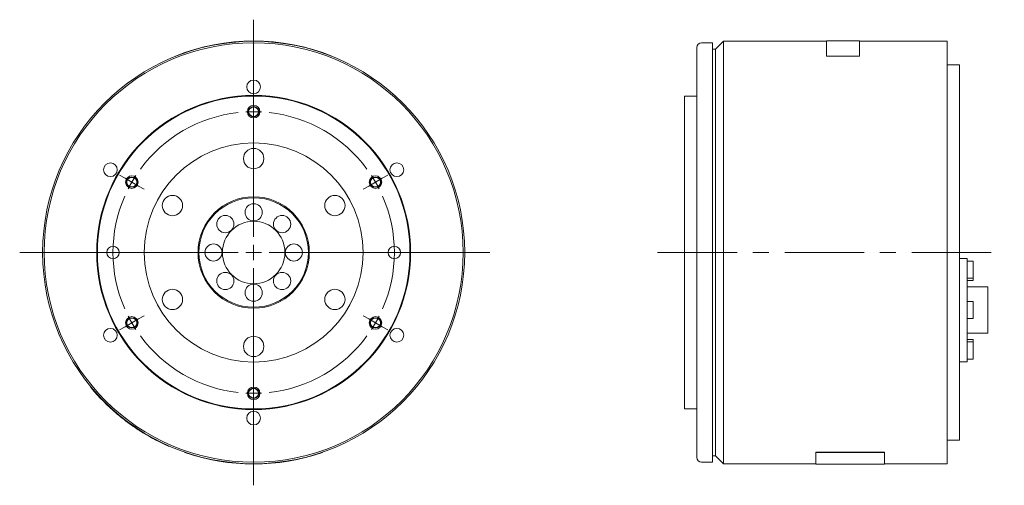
# Model space of a CAD drawing. Header units: millimetres. Extents: x 55 to 763, y 75 to 577.
# Tile 2 of 3: x 448 to 763, y 244 to 392. Entities that reach past the tile are written whole.
import ezdxf

# ---------------------------------------------------------------- set-up
doc = ezdxf.new("R2010")
doc.units = ezdxf.units.MM
doc.header["$LTSCALE"] = 2
doc.linetypes.add('CENTERX2', pattern=[20.32, 12.7, -2.54, 2.54, -2.54])

# ---------------------------------------------------------------- blocks, each defined once
blk = doc.blocks.new('SW_CENTERMARKSYMBOL_0')
at = {"color": 6, "linetype": 'Continuous', "lineweight": 0}
for p, q in [((0, 5), (0, 74.39)), ((0, 47.5), (0, 49.5)), ((0, 45), (0, 47.5)), ((0, 45), (0, 42.5)), ((0, 42.5), (0, 40.5)), ((-41.14, 23.75), (-42.87, 24.75)), ((-38.97, 22.5), (-41.14, 23.75)), ((-38.97, 22.5), (-36.81, 21.25)), ((38.97, 22.5), (36.81, 21.25)), ((38.97, 22.5), (41.14, 23.75)), ((41.14, 23.75), (42.87, 24.75)), ((-36.81, 21.25), (-35.07, 20.25)), ((36.81, 21.25), (35.07, 20.25)), ((-5, 0), (-74.84, 0)), ((0, 0), (-2.5, 0)), ((0, 0), (0, 2.5)), ((0, 0), (0, -2.5)), ((0, 0), (2.5, 0)), ((5, 0), (75.53, 0)), ((0, -5), (0, -74.39)), ((-38.97, -22.5), (-36.81, -21.25)), ((-36.81, -21.25), (-35.07, -20.25)), ((36.81, -21.25), (35.07, -20.25)), ((38.97, -22.5), (36.81, -21.25)), ((-41.14, -23.75), (-42.87, -24.75)), ((-38.97, -22.5), (-41.14, -23.75)), ((38.97, -22.5), (41.14, -23.75)), ((41.14, -23.75), (42.87, -24.75)), ((0, -42.5), (0, -40.5)), ((0, -45), (0, -42.5)), ((0, -45), (0, -47.5)), ((0, -47.5), (0, -49.5))]:
    blk.add_line(p, q, dxfattribs=at)
for start, end in [(96.3662, 143.6338), (90, 93.1831), (86.8169, 90), (36.3662, 83.6338), (150, 153.1831), (146.8169, 150), (30, 33.1831), (26.8169, 30), (156.3662, 203.6338), (336.3662, 23.6338), (206.8169, 210), (330, 333.1831), (210, 213.1831), (326.8169, 330), (216.3662, 263.6338), (276.3662, 323.6338), (266.8169, 270), (270, 273.1831)]:
    blk.add_arc((0, 0), 45, start, end, dxfattribs=at)

msp = doc.modelspace()

# ---------------------------------------------------------------- linework, layer by layer
at = {"color": 7, "linetype": 'Continuous', "lineweight": 15}
for p, q in [((669.79, 384.93), (666.29, 384.93)), ((669.79, 384.93), (669.79, 250.93)), ((673.29, 385.43), (670.79, 382.93)), ((706.29, 385.43), (673.29, 385.43)), ((673.29, 385.43), (673.29, 250.43)), ((716.79, 385.53), (706.29, 385.53)), ((706.29, 385.53), (706.29, 380.72)), ((716.79, 380.72), (716.79, 385.53)), ((744.79, 385.43), (716.79, 385.43)), ((744.79, 385.43), (744.79, 250.43)), ((664.79, 317.93), (664.79, 383.43)), ((670.79, 382.93), (669.79, 382.93)), ((670.79, 382.93), (670.79, 252.93)), ((498.01, 380.63), (497.97, 380.72)), ((548.01, 380.63), (548.05, 380.72)), ((706.29, 380.72), (716.79, 380.72)), ((706.29, 380.63), (706.29, 380.72)), ((706.29, 380.63), (716.79, 380.63)), ((716.79, 380.63), (716.79, 380.72)), ((748.79, 377.93), (744.79, 377.93)), ((748.79, 377.93), (748.79, 257.93)), ((664.79, 367.93), (660.79, 367.93)), ((660.79, 367.93), (660.79, 267.93)), ((664.79, 252.43), (664.79, 317.93)), ((751.19, 316.05), (748.79, 316.05)), ((751.19, 316.05), (751.19, 315.03)), ((753.19, 315.2), (751.19, 315.2)), ((751.19, 315.03), (751.19, 302.02)), ((753.19, 315.2), (753.19, 309.7)), ((751.19, 309.7), (753.19, 309.7)), ((751.19, 309), (753.19, 309)), ((753.19, 309.7), (753.19, 309)), ((757.89, 306.94), (751.19, 306.94)), ((757.89, 306.94), (757.89, 292.14)), ((753.19, 302.29), (751.19, 302.29)), ((751.19, 302.02), (751.19, 297.07)), ((753.19, 302.29), (753.19, 296.79)), ((751.19, 297.07), (751.19, 284.06)), ((751.19, 296.79), (753.19, 296.79)), ((751.19, 292.14), (757.89, 292.14)), ((753.19, 290.09), (751.19, 290.09)), ((753.19, 290.09), (753.19, 289.38)), ((753.19, 289.38), (751.19, 289.38)), ((753.19, 289.38), (753.19, 283.88)), ((751.19, 284.06), (751.19, 283.03)), ((751.19, 283.88), (753.19, 283.88)), ((748.79, 283.03), (751.19, 283.03)), ((660.79, 267.93), (664.79, 267.93)), ((744.79, 257.93), (748.79, 257.93)), ((501.01, 254.11), (500.98, 254.02)), ((545.01, 254.11), (545.04, 254.02)), ((669.79, 252.93), (670.79, 252.93)), ((670.79, 252.93), (673.29, 250.43)), ((702.79, 254.11), (724.79, 254.11)), ((702.79, 254.11), (702.79, 254.02)), ((702.79, 250.33), (702.79, 254.02)), ((702.79, 254.02), (724.79, 254.02)), ((724.79, 254.11), (724.79, 254.02)), ((724.79, 254.02), (724.79, 250.33)), ((666.29, 250.93), (669.79, 250.93)), ((673.29, 250.43), (702.79, 250.43)), ((702.79, 250.33), (724.79, 250.33)), ((724.79, 250.43), (744.79, 250.43))]:
    msp.add_line(p, q, dxfattribs=at)
at = {"color": 6, "linetype": 'CENTERX2', "lineweight": 0}
msp.add_line((652.23, 317.93), (763.12, 317.93), dxfattribs=at)
at = {"color": 7, "linetype": 'Continuous', "lineweight": 15, "flags": 128}
for points in [[(471.01, 274.89), (470.97, 274.86), (470.93, 274.83)], [(495.97, 255.97), (495.99, 256.02), (496.01, 256.06)]]:
    msp.add_lwpolyline(points, dxfattribs=at)
at = {"color": 7, "linetype": 'Continuous', "lineweight": 15}
for centre, radius in [((523.01, 317.93), 67.5), ((523.01, 317.93), 67), ((523.01, 370.83), 2.2), ((523.01, 317.93), 50.2), ((523.01, 317.93), 50), ((523.01, 317.93), 35), ((523.01, 347.93), 3.25), ((477.2, 344.38), 2.2), ((568.82, 344.38), 2.2), ((497.03, 332.93), 3.25), ((523.01, 317.93), 17.8), ((523.01, 317.93), 17.5), ((548.99, 332.93), 3.25), ((523.01, 330.78), 2.75), ((513.93, 327.01), 2.75), ((523.01, 317.93), 10), ((532.1, 327.01), 2.75), ((478.01, 317.93), 2), ((510.16, 317.93), 2.75), ((535.86, 317.93), 2.75), ((568.01, 317.93), 2), ((513.93, 308.84), 2.75), ((532.1, 308.84), 2.75), ((497.03, 302.93), 3.25), ((523.01, 305.08), 2.75), ((548.99, 302.93), 3.25), ((477.2, 291.48), 2.2), ((568.82, 291.48), 2.2), ((523.01, 287.93), 3.25), ((523.01, 265.03), 2.2)]:
    msp.add_circle(centre, radius, dxfattribs=at)
at = {"color": 6, "linetype": 'Continuous', "lineweight": 15}
for centre in [(523.01, 362.93), (484.04, 340.43), (561.98, 340.43), (484.04, 295.43), (561.98, 295.43), (523.01, 272.93)]:
    msp.add_circle(centre, 2, dxfattribs=at)
for centre in [(523.01, 362.93), (484.04, 340.43), (561.98, 340.43), (484.04, 295.43), (561.98, 295.43), (523.01, 272.93)]:
    msp.add_circle(centre, 1.62)
at = {"color": 7, "linetype": 'Continuous', "lineweight": 15}
for centre, radius, start, end in [((523.01, 317.93), 67.6, 68.2615, 111.7385), ((666.29, 383.43), 1.5, 90, 180), ((523.01, 317.93), 67.6, 219.8498, 229.4958), ((523.01, 317.93), 67.6, 238.6096, 246.2564), ((523.01, 317.93), 67.6, 250.9783, 289.0217), ((666.29, 252.43), 1.5, 180, 270)]:
    msp.add_arc(centre, radius, start, end, dxfattribs=at)
for points, knots in [([(470.94, 274.82), (470.94, 274.82), (470.94, 274.82), (470.98, 274.77), (471.06, 274.67), (471.11, 274.61)], [0, 0, 0, 0, 0.159139, 0.442486, 1, 1, 1, 1]), ([(479.11, 266.53), (479.22, 266.43), (479.35, 266.32), (479.56, 266.14), (479.64, 266.08), (479.75, 265.98), (479.79, 265.95), (479.85, 265.9), (479.87, 265.88), (479.9, 265.86), (479.91, 265.85), (479.93, 265.83), (479.94, 265.82), (480.11, 265.69), (480.27, 265.55), (480.53, 265.34), (480.62, 265.27), (480.75, 265.16), (480.8, 265.13), (480.87, 265.07), (480.89, 265.05), (480.94, 265.02), (480.96, 265), (481.17, 264.83), (481.35, 264.69), (481.64, 264.46), (481.74, 264.39), (481.89, 264.28), (481.93, 264.24), (482.03, 264.16), (482.08, 264.12), (482.33, 263.94), (482.53, 263.79), (482.84, 263.56), (482.94, 263.49), (483.09, 263.37), (483.14, 263.34), (483.24, 263.26), (483.29, 263.23), (483.55, 263.04), (483.76, 262.89), (484.07, 262.67), (484.18, 262.6), (484.33, 262.49), (484.38, 262.45), (484.46, 262.4), (484.48, 262.38), (484.53, 262.35), (484.56, 262.33), (484.79, 262.17), (485, 262.03), (485.3, 261.82), (485.4, 261.76), (485.55, 261.66), (485.59, 261.63), (485.67, 261.58), (485.69, 261.56), (485.73, 261.54), (485.74, 261.53), (485.76, 261.51), (485.77, 261.51), (485.99, 261.37), (486.18, 261.24), (486.46, 261.06), (486.55, 261), (486.68, 260.92), (486.72, 260.89), (486.79, 260.85), (486.81, 260.84), (486.84, 260.82), (486.85, 260.81), (486.87, 260.8), (486.88, 260.79), (487.25, 260.56), (487.55, 260.37), (487.8, 260.22)], [0, 0, 0, 0, 0.0625, 0.0625, 0.09375, 0.09375, 0.109375, 0.109375, 0.117188, 0.117188, 0.121094, 0.121094, 0.125, 0.125, 0.1875, 0.1875, 0.21875, 0.21875, 0.234375, 0.234375, 0.242188, 0.242188, 0.25, 0.25, 0.3125, 0.3125, 0.34375, 0.34375, 0.359375, 0.359375, 0.375, 0.375, 0.4375, 0.4375, 0.46875, 0.46875, 0.484375, 0.484375, 0.5, 0.5, 0.5625, 0.5625, 0.59375, 0.59375, 0.609375, 0.609375, 0.617188, 0.617188, 0.625, 0.625, 0.6875, 0.6875, 0.71875, 0.71875, 0.734375, 0.734375, 0.742188, 0.742188, 0.746094, 0.746094, 0.75, 0.75, 0.8125, 0.8125, 0.84375, 0.84375, 0.859375, 0.859375, 0.867188, 0.867188, 0.871094, 0.871094, 0.875, 0.875, 1, 1, 1, 1]), ([(495.79, 256.05), (495.84, 256.03), (495.94, 255.99), (495.99, 255.96), (495.97, 255.97), (495.97, 255.97)], [0, 0, 0, 0, 0.493825, 0.987612, 1, 1, 1, 1])]:
    msp.add_open_spline(points, degree=3, knots=knots, dxfattribs=at)

# ---------------------------------------------------------------- block references
at = {"color": 7, "linetype": 'Continuous', "lineweight": 0}
msp.add_blockref('SW_CENTERMARKSYMBOL_0', (523.01, 317.93), dxfattribs=at)

doc.saveas('drawing.dxf')
